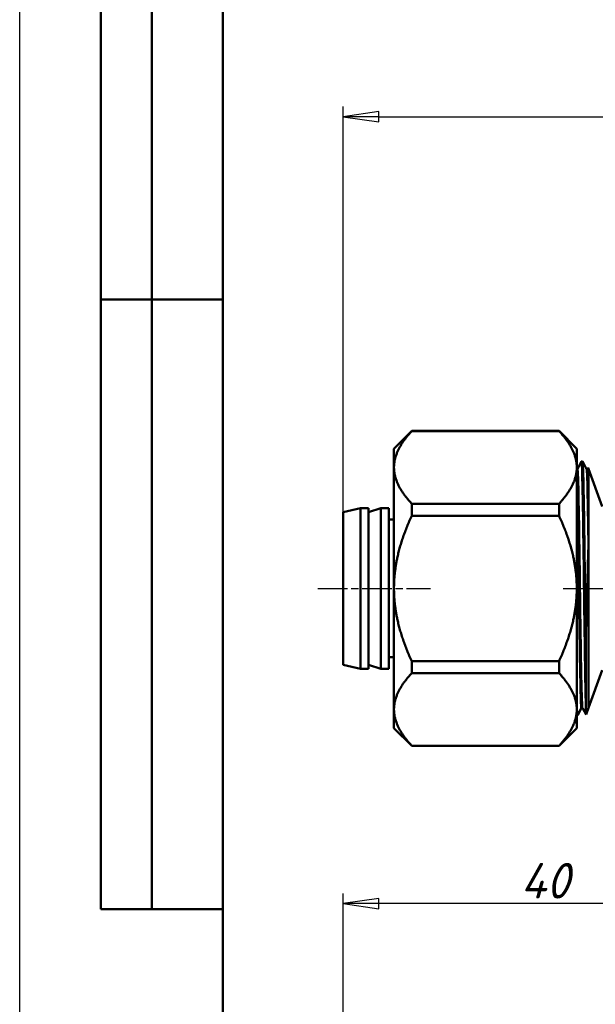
# Model space of a CAD drawing. Header units: millimetres. Extents: x -616 to 1578, y -69 to 356.
# Tile 6 of 13: x 0 to 57, y 163 to 260. Entities that reach past the tile are written whole.
import ezdxf
from ezdxf.enums import TextEntityAlignment as Align

# ---------------------------------------------------------------- set-up
doc = ezdxf.new("R2010")
doc.units = ezdxf.units.MM
doc.linetypes.add('CHAIN', pattern=[0.7087, 0.4724, -0.0591, 0.1181, -0.0591])
for name, color, linetype, lineweight in [('Видимые тонкие (ГОСТ)', 7, 'Continuous', 35), ('Видимый контур (ГОСТ)', 7, 'Continuous', 50), ('Кромка (ГОСТ)', 7, 'Continuous', 50), ('Обозначение (ГОСТ)', 7, 'Continuous', 25), ('Осевая линия (ГОСТ)', 7, 'Continuous', 25), ('Размер (ГОСТ)', 7, 'Continuous', 25), ('Эскизная геометрия (ГОСТ)', 7, 'Continuous', 50)]:
    doc.layers.add(name, color=color, linetype=linetype, lineweight=lineweight)
doc.styles.get("Standard").update_dxf_attribs({"font": 'GOST Common Italic.ttf'})
doc.styles.add('Обычный текст (ГОСТ)', font='GOST Common Italic.ttf')
doc.dimstyles.new('Обычный (ГОСТ)', dxfattribs={"dimtxt": 3.5, "dimasz": 3.5, "dimexe": 1, "dimexo": 0, "dimgap": 0.5, "dimtad": 1, "dimrnd": 1e-08, "dimtxsty": 'Обычный текст (ГОСТ)', "dimblk": 'Filled-1', "dimcen": 0.09, "dimdle": 15, "dimclrd": 256, "dimclre": 256, "dimclrt": 256, "dimazin": 2, "dimtfac": 0.714286, "dimtdec": 3, "dimtmove": 0, "dimatfit": 3, "dimfxl": 1, "dimtolj": 1, "dimlwd": 25, "dimlwe": 25, "dimarcsym": 0})

# ---------------------------------------------------------------- blocks, each defined once
blk = doc.blocks.new('ГОСТ - Доп. графы 2')
at = {"layer": 'Эскизная геометрия (ГОСТ)'}
for p, q in [((-12, 0), (-12, 120)), ((-7, 0), (-7, 120)), ((-12, 60), (0, 60)), ((0, 0), (-12, 0))]:
    blk.add_line(p, q, dxfattribs=at)
at = {"layer": 'Обозначение (ГОСТ)', "lineweight": 30, "width": 0.8, "flags": 17}
for tag, p in [('Первичная_применяемость', (-3.651, 90.027)), ('Справочный_номер', (-3.551, 30.017))]:
    blk.add_attdef(tag, text='', height=3.17, rotation=90, dxfattribs=at).set_placement(p, align=Align.MIDDLE_CENTER)
blk = doc.blocks.new('Рамки ГОСТ_ граница 297x210')
at = {"layer": 'Кромка (ГОСТ)', "lineweight": 25}
blk.add_line((0, 0), (0, 297), dxfattribs=at)
at = {"layer": 'Кромка (ГОСТ)'}
blk.add_line((20, 292), (20, 5), dxfattribs=at)
blk = doc.blocks.new('Filled-1')
at = {"color": 0}
for p, q in [((0, 0), (-1, 0.143)), ((-1, 0.143), (-1, -0.143)), ((-1, 0), (0, 0)), ((-1, -0.143), (0, 0))]:
    blk.add_line(p, q, dxfattribs=at)
at = {"color": 0, "flags": 128}
blk.add_lwpolyline([(-1, -0.143), (0, 0), (-1, 0.143), (-1, -0.143)], dxfattribs=at)
at = {"color": 0}
blk.add_solid([(-1, -0.143), (0, 0), (-1, 0.143), (-1, -0.143)], dxfattribs=at)
blk = doc.blocks.new('*D8')
at = {"layer": 'Defpoints', "color": 0, "linetype": 'Continuous', "transparency": 16777216}
for p in [(111.851, 249.969), (31.851, 211.073), (111.851, 211.073)]:
    blk.add_point(p, dxfattribs=at)
at = {"layer": 'Размер (ГОСТ)', "linetype": 'Continuous', "lineweight": 25, "transparency": 16777216}
for p, q in [((31.851, 211.073), (31.851, 250.969)), ((111.851, 211.073), (111.851, 250.969)), ((35.351, 249.969), (108.351, 249.969))]:
    blk.add_line(p, q, dxfattribs=at)
at = {"layer": 'Размер (ГОСТ)', "linetype": 'Continuous', "lineweight": 25, "transparency": 16777216, "xscale": 3.5, "yscale": 3.5, "zscale": 3.5, "rotation": 180}
blk.add_blockref('Filled-1', (31.851, 249.969), dxfattribs=at)
at = {"layer": 'Размер (ГОСТ)', "linetype": 'Continuous', "lineweight": 25, "transparency": 16777216, "xscale": 3.5, "yscale": 3.5, "zscale": 3.5}
blk.add_blockref('Filled-1', (111.851, 249.969), dxfattribs=at)
at = {"layer": 'Размер (ГОСТ)', "linetype": 'Continuous', "lineweight": 25, "transparency": 16777216, "insert": (69.481, 253.969), "char_height": 3.5, "attachment_point": 1, "style": 'Обычный текст (ГОСТ)'}
blk.add_mtext('\\A1;80', dxfattribs=at)
blk = doc.blocks.new('*D9')
at = {"layer": 'Defpoints', "color": 0, "linetype": 'Continuous', "transparency": 16777216}
for p in [(31.851, 172.543), (71.851, 158.378), (31.851, 151.892)]:
    blk.add_point(p, dxfattribs=at)
at = {"layer": 'Размер (ГОСТ)', "linetype": 'Continuous', "lineweight": 25, "transparency": 16777216}
for p, q in [((31.851, 151.892), (31.851, 173.543)), ((71.851, 158.378), (71.851, 173.543)), ((68.351, 172.543), (35.351, 172.543))]:
    blk.add_line(p, q, dxfattribs=at)
at = {"layer": 'Размер (ГОСТ)', "linetype": 'Continuous', "lineweight": 25, "transparency": 16777216, "xscale": 3.5, "yscale": 3.5, "zscale": 3.5, "rotation": 180}
blk.add_blockref('Filled-1', (31.851, 172.543), dxfattribs=at)
at = {"layer": 'Размер (ГОСТ)', "linetype": 'Continuous', "lineweight": 25, "transparency": 16777216, "xscale": 3.5, "yscale": 3.5, "zscale": 3.5}
blk.add_blockref('Filled-1', (71.851, 172.543), dxfattribs=at)
at = {"layer": 'Размер (ГОСТ)', "linetype": 'Continuous', "lineweight": 25, "transparency": 16777216, "insert": (49.316, 176.543), "char_height": 3.5, "attachment_point": 1, "style": 'Обычный текст (ГОСТ)'}
blk.add_mtext('\\A1;40', dxfattribs=at)

msp = doc.modelspace()

# ---------------------------------------------------------------- linework, layer by layer
at = {"layer": 'Видимые тонкие (ГОСТ)'}
for points, knots in [([(54.862, 215.314), (54.893, 215.307), (54.924, 214.625), (54.955, 213.355), (54.993, 211.791), (55.032, 209.35), (55.07, 206.621), (55.109, 203.859), (55.147, 200.827), (55.186, 198.272), (55.225, 195.732), (55.263, 193.686), (55.302, 192.634), (55.322, 192.084), (55.342, 191.809), (55.362, 191.808)], [65.973446, 65.973446, 65.973446, 65.973446, 66.559554, 66.559554, 66.559554, 67.280737, 67.280737, 67.280737, 68.010546, 68.010546, 68.010546, 68.7361, 68.7361, 68.7361, 69.115038, 69.115038, 69.115038, 69.115038]), ([(54.941, 215.357), (54.954, 215.385), (54.967, 215.292), (54.98, 215.075), (55.019, 214.449), (55.057, 212.788), (55.095, 210.494), (55.134, 208.18), (55.172, 205.242), (55.211, 202.397), (55.249, 199.561), (55.288, 196.843), (55.326, 194.904), (55.365, 192.97), (55.403, 191.828), (55.441, 191.753), (55.441, 191.753), (55.441, 191.753), (55.441, 191.753)], [65.947536, 65.947536, 65.947536, 65.947536, 66.196396, 66.196396, 66.196396, 66.916556, 66.916556, 66.916556, 67.642728, 67.642728, 67.642728, 68.366734, 68.366734, 68.366734, 69.088893, 69.088893, 69.088893, 69.089129, 69.089129, 69.089129, 69.089129]), ([(55.274, 215.996), (55.294, 216.033), (55.313, 215.804), (55.332, 215.309), (55.37, 214.327), (55.408, 212.306), (55.446, 209.727), (55.484, 207.16), (55.522, 204.062), (55.559, 201.163), (55.597, 198.254), (55.635, 195.569), (55.673, 193.745), (55.698, 192.537), (55.723, 191.702), (55.749, 191.332)], [65.948868, 65.948868, 65.948868, 65.948868, 66.310267, 66.310267, 66.310267, 67.025895, 67.025895, 67.025895, 67.737885, 67.737885, 67.737885, 68.452159, 68.452159, 68.452159, 68.925411, 68.925411, 68.925411, 68.925411]), ([(55.45, 216.004), (55.486, 215.932), (55.523, 214.847), (55.559, 212.983), (55.597, 211.047), (55.635, 208.285), (55.673, 205.351), (55.698, 203.408), (55.723, 201.398), (55.749, 199.539)], [72.281208, 72.281208, 72.281208, 72.281208, 72.968634, 72.968634, 72.968634, 73.682908, 73.682908, 73.682908, 74.15616, 74.15616, 74.15616, 74.15616]), ([(55.783, 215.364), (55.784, 215.362), (55.786, 215.359), (55.787, 215.355), (55.825, 215.224), (55.864, 214.019), (55.902, 212.034), (55.929, 210.664), (55.955, 208.935), (55.982, 207.056)], [72.28254, 72.28254, 72.28254, 72.28254, 72.302802, 72.302802, 72.302802, 73.026969, 73.026969, 73.026969, 73.526757, 73.526757, 73.526757, 73.526757]), ([(55.863, 215.314), (55.869, 215.316), (55.876, 215.288), (55.882, 215.229), (55.921, 214.873), (55.961, 213.41), (56, 211.207)], [72.256631, 72.256631, 72.256631, 72.256631, 72.3794317, 72.3794317, 72.3794317, 73.1192061, 73.1192061, 73.1192061, 73.1192061]), ([(54.851, 214.15), (54.856, 213.994), (54.861, 213.822), (54.866, 213.637), (54.904, 212.158), (54.942, 209.777), (54.98, 207.067), (55.019, 204.361), (55.057, 201.35), (55.095, 198.76), (55.134, 196.148), (55.172, 193.987), (55.211, 192.805), (55.235, 192.07), (55.259, 191.718), (55.283, 191.76)], [66.431258, 66.431258, 66.431258, 66.431258, 66.521717, 66.521717, 66.521717, 67.242555, 67.242555, 67.242555, 67.962715, 67.962715, 67.962715, 68.688887, 68.688887, 68.688887, 69.140948, 69.140948, 69.140948, 69.140948]), ([(54.851, 193.227), (54.86, 192.848), (54.869, 192.514), (54.877, 192.233), (54.901, 191.453), (54.925, 191.077), (54.949, 191.12)], [68.5235535, 68.5235535, 68.5235535, 68.5235535, 68.686818, 68.686818, 68.686818, 69.1396157, 69.1396157, 69.1396157, 69.1396157])]:
    msp.add_open_spline(points, degree=3, knots=knots, dxfattribs=at)
msp.add_open_spline([(55.942, 215.362), (55.955, 215.387), (55.968, 215.291), (55.982, 215.073)], degree=3, dxfattribs=at)
at = {"layer": 'Видимый контур (ГОСТ)'}
for p, q in [((36.851, 217.308), (38.601, 219.058)), ((38.601, 219.044), (38.601, 219.058)), ((38.601, 219.058), (53.101, 219.058)), ((38.601, 219.044), (53.101, 219.044)), ((53.101, 219.058), (53.101, 219.044)), ((54.851, 217.308), (53.101, 219.058)), ((36.851, 217.308), (36.851, 215.466)), ((54.851, 215.466), (54.851, 217.308)), ((55.368, 216.058), (55.356, 216.058)), ((36.851, 215.466), (36.851, 203.558)), ((54.851, 203.558), (54.851, 215.466)), ((54.941, 215.364), (55.274, 216.004)), ((55.45, 216.004), (55.783, 215.364)), ((55.942, 215.364), (55.965, 215.409)), ((56, 215.317), (55.967, 215.408)), ((57.351, 211.605), (56, 215.317)), ((56, 215.317), (56, 191.8)), ((56, 191.8), (56, 215.317)), ((31.851, 211.073), (33.551, 211.459)), ((33.551, 195.658), (33.551, 211.459)), ((33.551, 211.459), (34.351, 211.459)), ((34.351, 195.658), (34.351, 211.459)), ((34.351, 211.073), (35.551, 211.459)), ((35.551, 195.658), (35.551, 211.459)), ((35.551, 211.459), (36.351, 211.459)), ((36.351, 195.658), (36.351, 211.459)), ((38.601, 210.713), (38.601, 211.889)), ((38.601, 211.889), (53.101, 211.889)), ((53.101, 211.889), (53.101, 210.713)), ((31.851, 196.044), (31.851, 211.073)), ((36.351, 210.324), (36.851, 210.324)), ((38.601, 210.713), (53.101, 210.713)), ((36.851, 203.558), (36.851, 191.651)), ((54.851, 191.651), (54.851, 203.558)), ((36.351, 196.793), (36.851, 196.793)), ((31.851, 196.044), (33.551, 195.658)), ((34.351, 196.044), (35.551, 195.658)), ((38.601, 195.228), (38.601, 196.404)), ((38.601, 196.404), (53.101, 196.404)), ((53.101, 196.404), (53.101, 195.228)), ((33.551, 195.658), (34.351, 195.658)), ((35.551, 195.658), (36.351, 195.658)), ((38.601, 195.228), (53.101, 195.228)), ((55.73, 195.493), (55.73, 194.783)), ((57.351, 195.512), (56, 191.8)), ((36.851, 191.651), (36.851, 189.808)), ((54.851, 189.808), (54.851, 191.651)), ((54.868, 191.058), (54.855, 191.058)), ((55.283, 191.753), (54.949, 191.113)), ((55.759, 191.142), (55.441, 191.753)), ((56, 191.8), (55.761, 191.143)), ((36.851, 189.808), (38.601, 188.058)), ((54.851, 189.808), (53.101, 188.058)), ((38.601, 188.058), (38.601, 188.073)), ((38.601, 188.073), (53.101, 188.073)), ((38.601, 188.058), (53.101, 188.058)), ((53.101, 188.073), (53.101, 188.058))]:
    msp.add_line(p, q, dxfattribs=at)
for points, weights in [([(38.601, 219.044), (36.851, 217.148), (36.851, 215.466)], [1.00416676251, 1.03347389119, 1]), ([(54.851, 215.466), (54.851, 217.148), (53.101, 219.044)], [1, 1.04021321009, 1.0173058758]), ([(36.851, 215.466), (36.851, 213.785), (38.601, 211.889)], [1, 1.03347389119, 1.00416676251]), ([(53.101, 211.889), (54.851, 213.785), (54.851, 215.466)], [1.0173058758, 1.04021321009, 1]), ([(38.601, 210.713), (36.851, 206.922), (36.851, 203.558)], [1.00416676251, 1.03347389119, 1]), ([(54.851, 203.558), (54.851, 206.922), (53.101, 210.713)], [1, 1.04021321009, 1.0173058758]), ([(36.851, 203.558), (36.851, 200.195), (38.601, 196.404)], [1, 1.03347389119, 1.00416676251]), ([(53.101, 196.404), (54.851, 200.195), (54.851, 203.558)], [1.0173058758, 1.04021321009, 1]), ([(38.601, 195.228), (36.851, 193.332), (36.851, 191.651)], [1.00416676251, 1.03347389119, 1]), ([(54.851, 191.651), (54.851, 193.332), (53.101, 195.228)], [1, 1.04021321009, 1.0173058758]), ([(36.851, 191.651), (36.851, 189.969), (38.601, 188.073)], [1, 1.03347389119, 1.00416676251]), ([(53.101, 188.073), (54.851, 189.969), (54.851, 191.651)], [1.0173058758, 1.04021321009, 1])]:
    msp.add_rational_spline(points, weights, degree=2, dxfattribs=at)
for points, knots in [([(55.274, 216.004), (55.278, 216.011), (55.283, 216.02), (55.3, 216.036), (55.307, 216.043), (55.328, 216.053), (55.342, 216.058), (55.356, 216.058)], [0, 0, 0, 0, 0.01533488, 0.01533488, 0.02331343, 0.02331343, 0.03156905, 0.03156905, 0.03156905, 0.03156905]), ([(55.356, 216.058), (55.393, 216.06), (55.431, 214.979), (55.469, 213.064), (55.506, 211.142), (55.544, 208.397), (55.582, 205.473), (55.619, 202.545), (55.657, 199.461), (55.695, 196.946), (55.707, 196.165), (55.718, 195.438), (55.73, 194.783)], [65.972681, 65.972681, 65.972681, 65.972681, 66.68024, 66.68024, 66.68024, 67.390494, 67.390494, 67.390494, 68.101616, 68.101616, 68.101616, 68.322519, 68.322519, 68.322519, 68.322519]), ([(55.368, 216.058), (55.388, 216.057), (55.406, 216.049), (55.429, 216.033), (55.436, 216.025), (55.445, 216.013), (55.448, 216.008), (55.45, 216.004)], [0, 0, 0, 0, 0.01164938, 0.01164938, 0.02243014, 0.02243014, 0.03155222, 0.03155222, 0.03155222, 0.03155222]), ([(55.73, 195.493), (55.692, 197.759), (55.655, 200.723), (55.617, 203.689), (55.579, 206.654), (55.541, 209.595), (55.503, 211.821), (55.466, 214.045), (55.428, 215.536), (55.39, 215.941), (55.383, 216.019), (55.375, 216.057), (55.368, 216.055)], [-74.528767, -74.528767, -74.528767, -74.528767, -73.816994, -73.816994, -73.816994, -73.105321, -73.105321, -73.105321, -72.393746, -72.393746, -72.393746, -72.256631, -72.256631, -72.256631, -72.256631]), ([(54.862, 215.317), (54.881, 215.317), (54.9, 215.325), (54.923, 215.34), (54.929, 215.347), (54.935, 215.355), (54.937, 215.357), (54.939, 215.361), (54.94, 215.362), (54.941, 215.364)], [0, 0, 0, 0, 0.01192356, 0.01192356, 0.02240818, 0.02240818, 0.0278706, 0.0278706, 0.03234047, 0.03234047, 0.03234047, 0.03234047]), ([(55.783, 215.364), (55.786, 215.359), (55.789, 215.352), (55.805, 215.337), (55.813, 215.331), (55.834, 215.321), (55.848, 215.317), (55.863, 215.317)], [0, 0, 0, 0, 0.01565238, 0.01565238, 0.02384854, 0.02384854, 0.03235143, 0.03235143, 0.03235143, 0.03235143]), ([(55.863, 215.317), (55.882, 215.317), (55.901, 215.325), (55.924, 215.34), (55.93, 215.347), (55.936, 215.355), (55.938, 215.357), (55.94, 215.361), (55.941, 215.362), (55.942, 215.364)], [0, 0, 0, 0, 0.01192356, 0.01192356, 0.02240818, 0.02240818, 0.0278706, 0.0278706, 0.03234047, 0.03234047, 0.03234047, 0.03234047]), ([(55.982, 215.073), (55.977, 215.279), (55.972, 215.391), (55.967, 215.41), (55.966, 215.41), (55.965, 215.409)], [-4.3276837, -4.3276837, -4.3276837, -4.3276837, -4.066599, -4.066599, -4.0315353, -4.0315353, -4.0315353, -4.0315353]), ([(56, 211.207), (56, 212.214), (55.998, 213.07), (55.992, 214.345), (55.988, 214.791), (55.982, 215.073)], [-0.755969, -0.755969, -0.755969, -0.755969, -0.3572799, -0.3572799, 0, 0, 0, 0]), ([(55.982, 207.056), (55.988, 207.242), (55.992, 207.796), (55.999, 209.485), (56, 210.387), (56, 211.207)], [-0.5570054, -0.5570054, -0.5570054, -0.5570054, -0.3239391, -0.3239391, 0, 0, 0, 0]), ([(55.749, 199.539), (55.787, 200.796), (55.826, 202.096), (55.903, 204.648), (55.942, 205.887), (55.982, 207.056)], [-0.7677882, -0.7677882, -0.7677882, -0.7677882, -0.3789168, -0.3789168, 0, 0, 0, 0]), ([(55.73, 195.493), (55.73, 196.314), (55.732, 197.226), (55.739, 198.86), (55.744, 199.377), (55.749, 199.539)], [-0.1232269, -0.1232269, -0.1232269, -0.1232269, -0.0502624, -0.0502624, 0, 0, 0, 0]), ([(55.749, 191.332), (55.742, 191.537), (55.739, 191.913), (55.732, 193.043), (55.731, 193.833), (55.73, 194.783)], [-0.7540322, -0.7540322, -0.7540322, -0.7540322, -0.400205, -0.400205, 0, 0, 0, 0]), ([(54.949, 191.113), (54.946, 191.106), (54.941, 191.097), (54.924, 191.08), (54.916, 191.074), (54.895, 191.064), (54.882, 191.059), (54.868, 191.058)], [0, 0, 0, 0, 0.01533488, 0.01533488, 0.02331343, 0.02331343, 0.03156905, 0.03156905, 0.03156905, 0.03156905]), ([(55.362, 191.8), (55.342, 191.8), (55.323, 191.792), (55.301, 191.777), (55.294, 191.77), (55.288, 191.762), (55.287, 191.76), (55.284, 191.756), (55.284, 191.754), (55.283, 191.753)], [0, 0, 0, 0, 0.01192356, 0.01192356, 0.02240818, 0.02240818, 0.0278706, 0.0278706, 0.03234047, 0.03234047, 0.03234047, 0.03234047]), ([(55.441, 191.753), (55.439, 191.758), (55.435, 191.765), (55.419, 191.78), (55.412, 191.786), (55.39, 191.796), (55.376, 191.8), (55.362, 191.8)], [0, 0, 0, 0, 0.01565238, 0.01565238, 0.02384854, 0.02384854, 0.03235143, 0.03235143, 0.03235143, 0.03235143])]:
    msp.add_open_spline(points, degree=3, knots=knots, dxfattribs=at)
for points in [[(54.851, 215.318), (54.855, 215.317), (54.858, 215.317), (54.862, 215.317)], [(54.868, 191.066), (54.862, 191.065), (54.857, 191.086), (54.851, 191.13)], [(54.851, 191.072), (54.853, 191.069), (54.854, 191.067), (54.855, 191.067)], [(54.855, 191.058), (54.854, 191.059), (54.853, 191.059), (54.851, 191.059)], [(55.761, 191.143), (55.757, 191.132), (55.753, 191.195), (55.749, 191.332)]]:
    msp.add_open_spline(points, degree=3, dxfattribs=at)
at = {"layer": 'Осевая линия (ГОСТ)', "linetype": 'CHAIN', "ltscale": 6.166231}
msp.add_line((29.351, 203.558), (40.451, 203.558), dxfattribs=at)
at = {"layer": 'Осевая линия (ГОСТ)', "linetype": 'CHAIN', "ltscale": 11.993792}
msp.add_line((53.5, 203.558), (90.067, 203.558), dxfattribs=at)

# ---------------------------------------------------------------- block references
for name, p in [('Рамки ГОСТ_ граница 297x210', (0, 0)), ('ГОСТ - Доп. графы 2', (20, 172))]:
    msp.add_blockref(name, p)

# ---------------------------------------------------------------- dimensions: what is measured, and where the dimension line sits
at = {"layer": 'Размер (ГОСТ)', "linetype": 'Continuous', "lineweight": 25}
for base, p1, p2, picture, middle in [((111.851, 249.969), (31.851, 211.073), (111.851, 211.073), '*D8', (71.851, 249.969)), ((31.851, 172.543), (71.851, 158.378), (31.851, 151.892), '*D9', (51.851, 172.543))]:
    dim = msp.add_linear_dim(base=base, p1=p1, p2=p2, angle=180, dimstyle='Обычный (ГОСТ)', override={"dimgap": 0.5, "dimdec": 2, "dimtol": 0, "dimlim": 0, "dimtp": 0, "dimtm": 0, "dimtdec": 3, "dimtofl": 0, "dimatfit": 1}, dxfattribs=at)
    dim.commit()
    dim.dimension.update_dxf_attribs({"geometry": picture, "text_midpoint": middle, "dimtype": 160})

doc.saveas('drawing.dxf')
